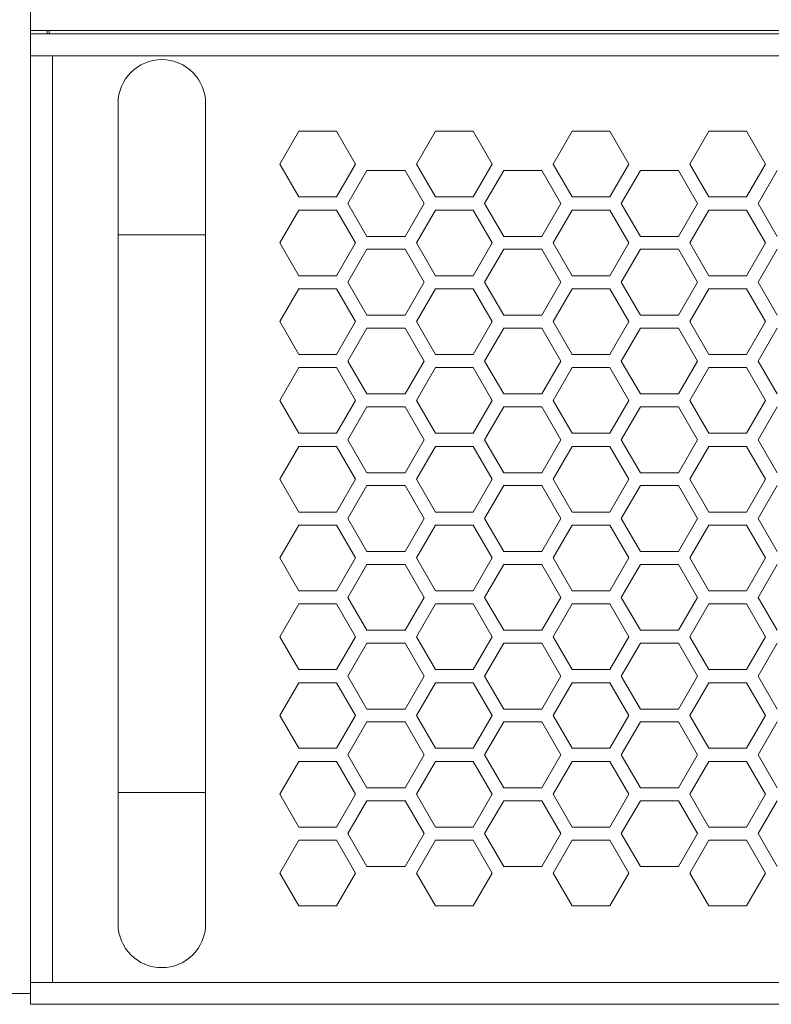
# Model space of a CAD drawing. Header units: millimetres. Extents: x 2378 to 2971, y 310 to 1352.
# Tile 3 of 23: x 2449 to 2518, y 403 to 493. Entities that reach past the tile are written whole.
import ezdxf

# ---------------------------------------------------------------- set-up
doc = ezdxf.new("R2010")
doc.units = ezdxf.units.MM
doc.header["$PDSIZE"] = -1
doc.dimstyles.new('ISO-25', dxfattribs={"dimtxt": 2.5, "dimasz": 2.5, "dimexe": 1.25, "dimexo": 0.625, "dimtad": 1, "dimtxsty": 'Standard', "dimcen": 2.5, "dimadec": 0, "dimazin": 0, "dimtfac": 1, "dimtmove": 0, "dimatfit": 3, "dimfxl": 0, "dimarcsym": 0})

# ---------------------------------------------------------------- blocks, each defined once
blk = doc.blocks.new('*D88')
at = {"color": 4, "lineweight": -2, "transparency": 16777216}
for p, q in [((2444.86, 586.018), (2386.277, 586.018)), ((2391.277, 566.018), (2391.277, 522.852)), ((2391.277, 423.018), (2391.277, 466.185)), ((2444.86, 403.018), (2386.277, 403.018))]:
    blk.add_line(p, q, dxfattribs=at)
at = {"color": 4, "transparency": 16777216}
for points in [[(2387.944, 566.018), (2394.611, 566.018), (2391.277, 586.018)], [(2387.944, 423.018), (2394.611, 423.018), (2391.277, 403.018)]]:
    blk.add_solid(points, dxfattribs=at)
at = {"layer": 'Defpoints', "color": 0, "transparency": 16777216}
for p in [(2449.86, 586.018), (2391.277, 403.018), (2449.86, 403.018)]:
    blk.add_point(p, dxfattribs=at)
at = {"color": 4, "transparency": 16777216, "insert": (2391.277, 494.518), "char_height": 20, "attachment_point": 5, "rotation": 90}
blk.add_mtext('183', dxfattribs=at)
blk = doc.blocks.new('*D89')
at = {"color": 4, "linetype": 'Continuous', "lineweight": -2, "transparency": 16777216}
for p, q in [((2424.86, 404.018), (2424.86, 321.551)), ((2914.86, 404.018), (2914.86, 321.551)), ((2444.86, 326.551), (2633.456, 326.551)), ((2894.86, 326.551), (2693.456, 326.551))]:
    blk.add_line(p, q, dxfattribs=at)
at = {"color": 4, "linetype": 'Continuous', "transparency": 16777216}
for points in [[(2444.86, 329.884), (2444.86, 323.218), (2424.86, 326.551)], [(2894.86, 329.884), (2894.86, 323.218), (2914.86, 326.551)]]:
    blk.add_solid(points, dxfattribs=at)
at = {"layer": 'Defpoints', "color": 0, "linetype": 'Continuous', "transparency": 16777216}
for p in [(2424.86, 409.018), (2914.86, 409.018), (2914.86, 326.551)]:
    blk.add_point(p, dxfattribs=at)
at = {"color": 4, "linetype": 'Continuous', "lineweight": 5, "transparency": 16777216, "insert": (2663.456, 336.551), "char_height": 20, "attachment_point": 2}
blk.add_mtext('490', dxfattribs=at)
blk = doc.blocks.new('*D91')
at = {"color": 4, "linetype": 'ByBlock', "lineweight": -2, "transparency": 16777216}
for p, q in [((2435.873, 445.012), (2435.873, 365.917)), ((2903.916, 445.018), (2903.916, 365.917)), ((2455.873, 370.917), (2639.117, 370.917)), ((2883.916, 370.917), (2702.451, 370.917))]:
    blk.add_line(p, q, dxfattribs=at)
at = {"color": 4, "linetype": 'ByBlock', "transparency": 16777216}
for points in [[(2455.873, 374.251), (2455.873, 367.584), (2435.873, 370.917)], [(2883.916, 374.251), (2883.916, 367.584), (2903.916, 370.917)]]:
    blk.add_solid(points, dxfattribs=at)
at = {"layer": 'Defpoints', "color": 0, "linetype": 'ByBlock', "transparency": 16777216}
for p in [(2435.873, 450.012), (2903.916, 450.018), (2435.873, 370.917)]:
    blk.add_point(p, dxfattribs=at)
at = {"color": 4, "linetype": 'ByBlock', "lineweight": 5, "transparency": 16777216, "insert": (2670.784, 370.917), "char_height": 20, "attachment_point": 5}
blk.add_mtext('468', dxfattribs=at)

msp = doc.modelspace()

# ---------------------------------------------------------------- linework, layer by layer
at = {"color": 0, "linetype": 'ByBlock', "lineweight": 5}
for p, q in [((2449.86, 492.018), (2449.86, 494.018)), ((2889.86, 492.018), (2449.86, 492.018)), ((2449.86, 491.718), (2449.86, 492.018)), ((2449.86, 489.718), (2449.86, 491.718)), ((2449.86, 491.718), (2889.86, 491.718)), ((2451.36, 492.018), (2451.36, 491.718)), ((2451.56, 491.718), (2451.56, 492.018)), ((2449.86, 489.718), (2449.86, 405.018)), ((2449.86, 489.718), (2451.86, 489.718)), ((2451.86, 489.718), (2451.86, 405.018)), ((2887.86, 489.718), (2451.86, 489.718)), ((2457.86, 485.368), (2457.86, 473.368)), ((2465.86, 473.368), (2465.86, 485.368)), ((2474.378, 482.818), (2472.646, 479.818)), ((2474.378, 482.818), (2472.646, 479.818)), ((2477.842, 482.818), (2474.378, 482.818)), ((2479.574, 479.818), (2477.842, 482.818)), ((2486.878, 482.818), (2485.146, 479.818)), ((2490.342, 482.818), (2486.878, 482.818)), ((2492.074, 479.818), (2490.342, 482.818)), ((2499.378, 482.818), (2497.646, 479.818)), ((2502.842, 482.818), (2499.378, 482.818)), ((2504.574, 479.818), (2502.842, 482.818)), ((2511.878, 482.818), (2510.146, 479.818)), ((2515.342, 482.818), (2511.878, 482.818)), ((2517.074, 479.818), (2515.342, 482.818)), ((2472.646, 479.818), (2474.378, 476.818)), ((2477.842, 476.818), (2479.574, 479.818)), ((2485.146, 479.818), (2486.878, 476.818)), ((2490.342, 476.818), (2492.074, 479.818)), ((2497.646, 479.818), (2499.378, 476.818)), ((2502.842, 476.818), (2504.574, 479.818)), ((2510.146, 479.818), (2511.878, 476.818)), ((2515.342, 476.818), (2517.074, 479.818)), ((2480.621, 479.231), (2478.881, 476.218)), ((2484.099, 479.231), (2480.621, 479.231)), ((2485.839, 476.218), (2484.099, 479.231)), ((2493.121, 479.231), (2491.381, 476.218)), ((2496.599, 479.231), (2493.121, 479.231)), ((2498.339, 476.218), (2496.599, 479.231)), ((2505.621, 479.231), (2503.881, 476.218)), ((2509.099, 479.231), (2505.621, 479.231)), ((2510.839, 476.218), (2509.099, 479.231)), ((2518.121, 479.231), (2516.381, 476.218)), ((2474.378, 476.818), (2477.842, 476.818)), ((2478.881, 476.218), (2480.621, 473.206)), ((2484.099, 473.206), (2485.839, 476.218)), ((2486.878, 476.818), (2490.342, 476.818)), ((2491.381, 476.218), (2493.121, 473.206)), ((2496.599, 473.206), (2498.339, 476.218)), ((2499.378, 476.818), (2502.842, 476.818)), ((2503.881, 476.218), (2505.621, 473.206)), ((2509.099, 473.206), (2510.839, 476.218)), ((2511.878, 476.818), (2515.342, 476.818)), ((2516.381, 476.218), (2518.121, 473.206)), ((2474.378, 475.618), (2472.646, 472.618)), ((2477.842, 475.618), (2474.378, 475.618)), ((2479.574, 472.618), (2477.842, 475.618)), ((2486.878, 475.618), (2485.146, 472.618)), ((2490.342, 475.618), (2486.878, 475.618)), ((2492.074, 472.618), (2490.342, 475.618)), ((2499.378, 475.618), (2497.646, 472.618)), ((2502.842, 475.618), (2499.378, 475.618)), ((2504.574, 472.618), (2502.842, 475.618)), ((2511.878, 475.618), (2510.146, 472.618)), ((2515.342, 475.618), (2511.878, 475.618)), ((2517.074, 472.618), (2515.342, 475.618)), ((2457.86, 473.368), (2457.86, 422.368)), ((2465.86, 473.368), (2457.86, 473.368)), ((2465.86, 422.368), (2465.86, 473.368)), ((2472.646, 472.618), (2474.378, 469.618)), ((2477.842, 469.618), (2479.574, 472.618)), ((2480.621, 473.206), (2484.099, 473.206)), ((2485.146, 472.618), (2486.878, 469.618)), ((2490.342, 469.618), (2492.074, 472.618)), ((2493.121, 473.206), (2496.599, 473.206)), ((2497.646, 472.618), (2499.378, 469.618)), ((2502.842, 469.618), (2504.574, 472.618)), ((2505.621, 473.206), (2509.099, 473.206)), ((2510.146, 472.618), (2511.878, 469.618)), ((2515.342, 469.618), (2517.074, 472.618)), ((2480.621, 472.031), (2478.881, 469.018)), ((2484.099, 472.031), (2480.621, 472.031)), ((2485.839, 469.018), (2484.099, 472.031)), ((2493.121, 472.031), (2491.381, 469.018)), ((2496.599, 472.031), (2493.121, 472.031)), ((2498.339, 469.018), (2496.599, 472.031)), ((2505.621, 472.031), (2503.881, 469.018)), ((2509.099, 472.031), (2505.621, 472.031)), ((2510.839, 469.018), (2509.099, 472.031)), ((2518.121, 472.031), (2516.381, 469.018)), ((2474.378, 469.618), (2477.842, 469.618)), ((2478.881, 469.018), (2480.621, 466.006)), ((2484.099, 466.006), (2485.839, 469.018)), ((2486.878, 469.618), (2490.342, 469.618)), ((2491.381, 469.018), (2493.121, 466.006)), ((2496.599, 466.006), (2498.339, 469.018)), ((2499.378, 469.618), (2502.842, 469.618)), ((2503.881, 469.018), (2505.621, 466.006)), ((2509.099, 466.006), (2510.839, 469.018)), ((2511.878, 469.618), (2515.342, 469.618)), ((2516.381, 469.018), (2518.121, 466.006)), ((2474.378, 468.418), (2472.646, 465.418)), ((2477.842, 468.418), (2474.378, 468.418)), ((2479.574, 465.418), (2477.842, 468.418)), ((2486.878, 468.418), (2485.146, 465.418)), ((2490.342, 468.418), (2486.878, 468.418)), ((2492.074, 465.418), (2490.342, 468.418)), ((2499.378, 468.418), (2497.646, 465.418)), ((2502.842, 468.418), (2499.378, 468.418)), ((2504.574, 465.418), (2502.842, 468.418)), ((2511.878, 468.418), (2510.146, 465.418)), ((2515.342, 468.418), (2511.878, 468.418)), ((2517.074, 465.418), (2515.342, 468.418)), ((2472.646, 465.418), (2474.378, 462.418)), ((2477.842, 462.418), (2479.574, 465.418)), ((2480.621, 466.006), (2484.099, 466.006)), ((2485.146, 465.418), (2486.878, 462.418)), ((2490.342, 462.418), (2492.074, 465.418)), ((2493.121, 466.006), (2496.599, 466.006)), ((2497.646, 465.418), (2499.378, 462.418)), ((2502.842, 462.418), (2504.574, 465.418)), ((2505.621, 466.006), (2509.099, 466.006)), ((2510.146, 465.418), (2511.878, 462.418)), ((2515.342, 462.418), (2517.074, 465.418)), ((2480.621, 464.831), (2478.881, 461.818)), ((2484.099, 464.831), (2480.621, 464.831)), ((2485.839, 461.818), (2484.099, 464.831)), ((2493.121, 464.831), (2491.381, 461.818)), ((2496.599, 464.831), (2493.121, 464.831)), ((2498.339, 461.818), (2496.599, 464.831)), ((2505.621, 464.831), (2503.881, 461.818)), ((2509.099, 464.831), (2505.621, 464.831)), ((2510.839, 461.818), (2509.099, 464.831)), ((2518.121, 464.831), (2516.381, 461.818)), ((2474.378, 462.418), (2477.842, 462.418)), ((2478.881, 461.818), (2480.621, 458.806)), ((2484.099, 458.806), (2485.839, 461.818)), ((2486.878, 462.418), (2490.342, 462.418)), ((2491.381, 461.818), (2493.121, 458.806)), ((2496.599, 458.806), (2498.339, 461.818)), ((2499.378, 462.418), (2502.842, 462.418)), ((2503.881, 461.818), (2505.621, 458.806)), ((2509.099, 458.806), (2510.839, 461.818)), ((2511.878, 462.418), (2515.342, 462.418)), ((2516.381, 461.818), (2518.121, 458.806)), ((2474.378, 461.218), (2472.646, 458.218)), ((2477.842, 461.218), (2474.378, 461.218)), ((2479.574, 458.218), (2477.842, 461.218)), ((2486.878, 461.218), (2485.146, 458.218)), ((2490.342, 461.218), (2486.878, 461.218)), ((2492.074, 458.218), (2490.342, 461.218)), ((2499.378, 461.218), (2497.646, 458.218)), ((2502.842, 461.218), (2499.378, 461.218)), ((2504.574, 458.218), (2502.842, 461.218)), ((2511.878, 461.218), (2510.146, 458.218)), ((2515.342, 461.218), (2511.878, 461.218)), ((2517.074, 458.218), (2515.342, 461.218)), ((2472.646, 458.218), (2474.378, 455.218)), ((2477.842, 455.218), (2479.574, 458.218)), ((2480.621, 458.806), (2484.099, 458.806)), ((2485.146, 458.218), (2486.878, 455.218)), ((2490.342, 455.218), (2492.074, 458.218)), ((2493.121, 458.806), (2496.599, 458.806)), ((2497.646, 458.218), (2499.378, 455.218)), ((2502.842, 455.218), (2504.574, 458.218)), ((2505.621, 458.806), (2509.099, 458.806)), ((2510.146, 458.218), (2511.878, 455.218)), ((2515.342, 455.218), (2517.074, 458.218)), ((2480.621, 457.631), (2478.881, 454.618)), ((2484.099, 457.631), (2480.621, 457.631)), ((2485.839, 454.618), (2484.099, 457.631)), ((2493.121, 457.631), (2491.381, 454.618)), ((2496.599, 457.631), (2493.121, 457.631)), ((2498.339, 454.618), (2496.599, 457.631)), ((2505.621, 457.631), (2503.881, 454.618)), ((2509.099, 457.631), (2505.621, 457.631)), ((2510.839, 454.618), (2509.099, 457.631)), ((2518.121, 457.631), (2516.381, 454.618)), ((2474.378, 455.218), (2477.842, 455.218)), ((2478.881, 454.618), (2480.621, 451.606)), ((2484.099, 451.606), (2485.839, 454.618)), ((2486.878, 455.218), (2490.342, 455.218)), ((2491.381, 454.618), (2493.121, 451.606)), ((2496.599, 451.606), (2498.339, 454.618)), ((2499.378, 455.218), (2502.842, 455.218)), ((2503.881, 454.618), (2505.621, 451.606)), ((2509.099, 451.606), (2510.839, 454.618)), ((2511.878, 455.218), (2515.342, 455.218)), ((2516.381, 454.618), (2518.121, 451.606)), ((2474.378, 454.018), (2472.646, 451.018)), ((2477.842, 454.018), (2474.378, 454.018)), ((2479.574, 451.018), (2477.842, 454.018)), ((2486.878, 454.018), (2485.146, 451.018)), ((2490.342, 454.018), (2486.878, 454.018)), ((2492.074, 451.018), (2490.342, 454.018)), ((2499.378, 454.018), (2497.646, 451.018)), ((2502.842, 454.018), (2499.378, 454.018)), ((2504.574, 451.018), (2502.842, 454.018)), ((2511.878, 454.018), (2510.146, 451.018)), ((2515.342, 454.018), (2511.878, 454.018)), ((2517.074, 451.018), (2515.342, 454.018)), ((2472.646, 451.018), (2474.378, 448.018)), ((2477.842, 448.018), (2479.574, 451.018)), ((2480.621, 451.606), (2484.099, 451.606)), ((2485.146, 451.018), (2486.878, 448.018)), ((2490.342, 448.018), (2492.074, 451.018)), ((2493.121, 451.606), (2496.599, 451.606)), ((2497.646, 451.018), (2499.378, 448.018)), ((2502.842, 448.018), (2504.574, 451.018)), ((2505.621, 451.606), (2509.099, 451.606)), ((2510.146, 451.018), (2511.878, 448.018)), ((2515.342, 448.018), (2517.074, 451.018)), ((2480.621, 450.431), (2478.881, 447.418)), ((2484.099, 450.431), (2480.621, 450.431)), ((2485.839, 447.418), (2484.099, 450.431)), ((2493.121, 450.431), (2491.381, 447.418)), ((2496.599, 450.431), (2493.121, 450.431)), ((2498.339, 447.418), (2496.599, 450.431)), ((2505.621, 450.431), (2503.881, 447.418)), ((2509.099, 450.431), (2505.621, 450.431)), ((2510.839, 447.418), (2509.099, 450.431)), ((2518.121, 450.431), (2516.381, 447.418)), ((2474.378, 448.018), (2477.842, 448.018)), ((2478.881, 447.418), (2480.621, 444.406)), ((2484.099, 444.406), (2485.839, 447.418)), ((2486.878, 448.018), (2490.342, 448.018)), ((2491.381, 447.418), (2493.121, 444.406)), ((2496.599, 444.406), (2498.339, 447.418)), ((2499.378, 448.018), (2502.842, 448.018)), ((2503.881, 447.418), (2505.621, 444.406)), ((2509.099, 444.406), (2510.839, 447.418)), ((2511.878, 448.018), (2515.342, 448.018)), ((2516.381, 447.418), (2518.121, 444.406)), ((2474.378, 446.818), (2472.646, 443.818)), ((2477.842, 446.818), (2474.378, 446.818)), ((2479.574, 443.818), (2477.842, 446.818)), ((2486.878, 446.818), (2485.146, 443.818)), ((2490.342, 446.818), (2486.878, 446.818)), ((2492.074, 443.818), (2490.342, 446.818)), ((2499.378, 446.818), (2497.646, 443.818)), ((2502.842, 446.818), (2499.378, 446.818)), ((2504.574, 443.818), (2502.842, 446.818)), ((2511.878, 446.818), (2510.146, 443.818)), ((2515.342, 446.818), (2511.878, 446.818)), ((2517.074, 443.818), (2515.342, 446.818)), ((2472.646, 443.818), (2474.378, 440.818)), ((2477.842, 440.818), (2479.574, 443.818)), ((2480.621, 444.406), (2484.099, 444.406)), ((2485.146, 443.818), (2486.878, 440.818)), ((2490.342, 440.818), (2492.074, 443.818)), ((2493.121, 444.406), (2496.599, 444.406)), ((2497.646, 443.818), (2499.378, 440.818)), ((2502.842, 440.818), (2504.574, 443.818)), ((2505.621, 444.406), (2509.099, 444.406)), ((2510.146, 443.818), (2511.878, 440.818)), ((2515.342, 440.818), (2517.074, 443.818)), ((2480.621, 443.231), (2478.881, 440.218)), ((2484.099, 443.231), (2480.621, 443.231)), ((2485.839, 440.218), (2484.099, 443.231)), ((2493.121, 443.231), (2491.381, 440.218)), ((2496.599, 443.231), (2493.121, 443.231)), ((2498.339, 440.218), (2496.599, 443.231)), ((2505.621, 443.231), (2503.881, 440.218)), ((2509.099, 443.231), (2505.621, 443.231)), ((2510.839, 440.218), (2509.099, 443.231)), ((2518.121, 443.231), (2516.381, 440.218)), ((2474.378, 440.818), (2477.842, 440.818)), ((2478.881, 440.218), (2480.621, 437.206)), ((2484.099, 437.206), (2485.839, 440.218)), ((2486.878, 440.818), (2490.342, 440.818)), ((2491.381, 440.218), (2493.121, 437.206)), ((2496.599, 437.206), (2498.339, 440.218)), ((2499.378, 440.818), (2502.842, 440.818)), ((2503.881, 440.218), (2505.621, 437.206)), ((2509.099, 437.206), (2510.839, 440.218)), ((2511.878, 440.818), (2515.342, 440.818)), ((2516.381, 440.218), (2518.121, 437.206)), ((2474.378, 439.618), (2472.646, 436.618)), ((2477.842, 439.618), (2474.378, 439.618)), ((2479.574, 436.618), (2477.842, 439.618)), ((2486.878, 439.618), (2485.146, 436.618)), ((2490.342, 439.618), (2486.878, 439.618)), ((2492.074, 436.618), (2490.342, 439.618)), ((2499.378, 439.618), (2497.646, 436.618)), ((2502.842, 439.618), (2499.378, 439.618)), ((2504.574, 436.618), (2502.842, 439.618)), ((2511.878, 439.618), (2510.146, 436.618)), ((2515.342, 439.618), (2511.878, 439.618)), ((2517.074, 436.618), (2515.342, 439.618)), ((2472.646, 436.618), (2474.378, 433.618)), ((2477.842, 433.618), (2479.574, 436.618)), ((2480.621, 437.206), (2484.099, 437.206)), ((2485.146, 436.618), (2486.878, 433.618)), ((2490.342, 433.618), (2492.074, 436.618)), ((2493.121, 437.206), (2496.599, 437.206)), ((2497.646, 436.618), (2499.378, 433.618)), ((2502.842, 433.618), (2504.574, 436.618)), ((2505.621, 437.206), (2509.099, 437.206)), ((2510.146, 436.618), (2511.878, 433.618)), ((2515.342, 433.618), (2517.074, 436.618)), ((2480.621, 436.031), (2478.881, 433.018)), ((2484.099, 436.031), (2480.621, 436.031)), ((2485.839, 433.018), (2484.099, 436.031)), ((2493.121, 436.031), (2491.381, 433.018)), ((2496.599, 436.031), (2493.121, 436.031)), ((2498.339, 433.018), (2496.599, 436.031)), ((2505.621, 436.031), (2503.881, 433.018)), ((2509.099, 436.031), (2505.621, 436.031)), ((2510.839, 433.018), (2509.099, 436.031)), ((2518.121, 436.031), (2516.381, 433.018)), ((2474.378, 433.618), (2477.842, 433.618)), ((2478.881, 433.018), (2480.621, 430.006)), ((2484.099, 430.006), (2485.839, 433.018)), ((2486.878, 433.618), (2490.342, 433.618)), ((2491.381, 433.018), (2493.121, 430.006)), ((2496.599, 430.006), (2498.339, 433.018)), ((2499.378, 433.618), (2502.842, 433.618)), ((2503.881, 433.018), (2505.621, 430.006)), ((2509.099, 430.006), (2510.839, 433.018)), ((2511.878, 433.618), (2515.342, 433.618)), ((2516.381, 433.018), (2518.121, 430.006)), ((2474.378, 432.418), (2472.646, 429.418)), ((2477.842, 432.418), (2474.378, 432.418)), ((2479.574, 429.418), (2477.842, 432.418)), ((2486.878, 432.418), (2485.146, 429.418)), ((2490.342, 432.418), (2486.878, 432.418)), ((2492.074, 429.418), (2490.342, 432.418)), ((2499.378, 432.418), (2497.646, 429.418)), ((2502.842, 432.418), (2499.378, 432.418)), ((2504.574, 429.418), (2502.842, 432.418)), ((2511.878, 432.418), (2510.146, 429.418)), ((2515.342, 432.418), (2511.878, 432.418)), ((2517.074, 429.418), (2515.342, 432.418)), ((2472.646, 429.418), (2474.378, 426.418)), ((2477.842, 426.418), (2479.574, 429.418)), ((2480.621, 430.006), (2484.099, 430.006)), ((2485.146, 429.418), (2486.878, 426.418)), ((2490.342, 426.418), (2492.074, 429.418)), ((2493.121, 430.006), (2496.599, 430.006)), ((2497.646, 429.418), (2499.378, 426.418)), ((2502.842, 426.418), (2504.574, 429.418)), ((2505.621, 430.006), (2509.099, 430.006)), ((2510.146, 429.418), (2511.878, 426.418)), ((2515.342, 426.418), (2517.074, 429.418)), ((2480.621, 428.831), (2478.881, 425.818)), ((2484.099, 428.831), (2480.621, 428.831)), ((2485.839, 425.818), (2484.099, 428.831)), ((2493.121, 428.831), (2491.381, 425.818)), ((2496.599, 428.831), (2493.121, 428.831)), ((2498.339, 425.818), (2496.599, 428.831)), ((2505.621, 428.831), (2503.881, 425.818)), ((2509.099, 428.831), (2505.621, 428.831)), ((2510.839, 425.818), (2509.099, 428.831)), ((2518.121, 428.831), (2516.381, 425.818)), ((2474.378, 426.418), (2477.842, 426.418)), ((2478.881, 425.818), (2480.621, 422.806)), ((2484.099, 422.806), (2485.839, 425.818)), ((2486.878, 426.418), (2490.342, 426.418)), ((2491.381, 425.818), (2493.121, 422.806)), ((2496.599, 422.806), (2498.339, 425.818)), ((2499.378, 426.418), (2502.842, 426.418)), ((2503.881, 425.818), (2505.621, 422.806)), ((2509.099, 422.806), (2510.839, 425.818)), ((2511.878, 426.418), (2515.342, 426.418)), ((2516.381, 425.818), (2518.121, 422.806)), ((2474.378, 425.218), (2472.646, 422.218)), ((2477.842, 425.218), (2474.378, 425.218)), ((2479.574, 422.218), (2477.842, 425.218)), ((2486.878, 425.218), (2485.146, 422.218)), ((2490.342, 425.218), (2486.878, 425.218)), ((2492.074, 422.218), (2490.342, 425.218)), ((2499.378, 425.218), (2497.646, 422.218)), ((2502.842, 425.218), (2499.378, 425.218)), ((2504.574, 422.218), (2502.842, 425.218)), ((2511.878, 425.218), (2510.146, 422.218)), ((2515.342, 425.218), (2511.878, 425.218)), ((2517.074, 422.218), (2515.342, 425.218)), ((2457.86, 422.368), (2457.86, 410.368)), ((2465.86, 422.368), (2457.86, 422.368)), ((2465.86, 410.368), (2465.86, 422.368)), ((2472.646, 422.218), (2474.378, 419.218)), ((2477.842, 419.218), (2479.574, 422.218)), ((2480.621, 422.806), (2484.099, 422.806)), ((2485.146, 422.218), (2486.878, 419.218)), ((2490.342, 419.218), (2492.074, 422.218)), ((2493.121, 422.806), (2496.599, 422.806)), ((2497.646, 422.218), (2499.378, 419.218)), ((2502.842, 419.218), (2504.574, 422.218)), ((2505.621, 422.806), (2509.099, 422.806)), ((2510.146, 422.218), (2511.878, 419.218)), ((2515.342, 419.218), (2517.074, 422.218)), ((2480.621, 421.631), (2478.881, 418.618)), ((2484.099, 421.631), (2480.621, 421.631)), ((2485.839, 418.618), (2484.099, 421.631)), ((2493.121, 421.631), (2491.381, 418.618)), ((2496.599, 421.631), (2493.121, 421.631)), ((2498.339, 418.618), (2496.599, 421.631)), ((2505.621, 421.631), (2503.881, 418.618)), ((2509.099, 421.631), (2505.621, 421.631)), ((2510.839, 418.618), (2509.099, 421.631)), ((2518.121, 421.631), (2516.381, 418.618)), ((2474.378, 419.218), (2477.842, 419.218)), ((2478.881, 418.618), (2480.621, 415.606)), ((2484.099, 415.606), (2485.839, 418.618)), ((2486.878, 419.218), (2490.342, 419.218)), ((2491.381, 418.618), (2493.121, 415.606)), ((2496.599, 415.606), (2498.339, 418.618)), ((2499.378, 419.218), (2502.842, 419.218)), ((2503.881, 418.618), (2505.621, 415.606)), ((2509.099, 415.606), (2510.839, 418.618)), ((2511.878, 419.218), (2515.342, 419.218)), ((2516.381, 418.618), (2518.121, 415.606)), ((2474.378, 418.018), (2472.646, 415.018)), ((2477.842, 418.018), (2474.378, 418.018)), ((2479.574, 415.018), (2477.842, 418.018)), ((2486.878, 418.018), (2485.146, 415.018)), ((2490.342, 418.018), (2486.878, 418.018)), ((2492.074, 415.018), (2490.342, 418.018)), ((2499.378, 418.018), (2497.646, 415.018)), ((2502.842, 418.018), (2499.378, 418.018)), ((2504.574, 415.018), (2502.842, 418.018)), ((2511.878, 418.018), (2510.146, 415.018)), ((2515.342, 418.018), (2511.878, 418.018)), ((2517.074, 415.018), (2515.342, 418.018)), ((2472.646, 415.018), (2474.378, 412.018)), ((2477.842, 412.018), (2479.574, 415.018)), ((2480.621, 415.606), (2484.099, 415.606)), ((2485.146, 415.018), (2486.878, 412.018)), ((2490.342, 412.018), (2492.074, 415.018)), ((2493.121, 415.606), (2496.599, 415.606)), ((2497.646, 415.018), (2499.378, 412.018)), ((2502.842, 412.018), (2504.574, 415.018)), ((2505.621, 415.606), (2509.099, 415.606)), ((2510.146, 415.018), (2511.878, 412.018)), ((2515.342, 412.018), (2517.074, 415.018)), ((2474.378, 412.018), (2477.842, 412.018)), ((2486.878, 412.018), (2490.342, 412.018)), ((2499.378, 412.018), (2502.842, 412.018)), ((2511.878, 412.018), (2515.342, 412.018)), ((2449.86, 403.018), (2449.86, 405.018)), ((2449.86, 405.018), (2451.86, 405.018)), ((2451.86, 405.018), (2887.86, 405.018)), ((2447.86, 404.018), (2449.86, 404.018)), ((2889.86, 403.018), (2449.86, 403.018))]:
    msp.add_line(p, q, dxfattribs=at)
for centre, start, end in [((2461.86, 485.368), 0, 180), ((2461.86, 410.368), 180, 0)]:
    msp.add_arc(centre, 4, start, end, dxfattribs=at)

# ---------------------------------------------------------------- dimensions: what is measured, and where the dimension line sits
dim = msp.add_linear_dim(base=(2391.277, 403.018), p1=(2449.86, 586.018), p2=(2449.86, 403.018), angle=90, dimstyle='ISO-25', override={"dimtxt": 20, "dimasz": 20, "dimexe": 5, "dimexo": 5, "dimgap": 5, "dimtad": 0, "dimdec": 1, "dimdsep": 46, "dimclrd": 4, "dimclre": 4, "dimclrt": 4, "dimadec": 2, "dimazin": 2, "dimtdec": 1, "dimtzin": 0})
dim.commit()
dim.dimension.update_dxf_attribs({"geometry": '*D88', "text_midpoint": (2391.277, 494.518)})
dim = msp.add_linear_dim(base=(2435.873, 370.917), p1=(2903.916, 450.018), p2=(2435.873, 450.012), dimstyle='ISO-25', override={"dimtxt": 20, "dimasz": 20, "dimexe": 5, "dimexo": 5, "dimgap": 5, "dimtad": 0, "dimdec": 1, "dimdsep": 46, "dimclrd": 4, "dimclre": 4, "dimclrt": 4, "dimadec": 2, "dimazin": 2, "dimtdec": 1, "dimtzin": 0}, dxfattribs=at)
dim.commit()
dim.dimension.update_dxf_attribs({"geometry": '*D91', "text_midpoint": (2670.784, 370.917), "dimtype": 160})
at = {"color": 7, "linetype": 'Continuous', "lineweight": 5}
dim = msp.add_linear_dim(base=(2914.86, 326.551), p1=(2424.86, 409.018), p2=(2914.86, 409.018), dimstyle='ISO-25', override={"dimtxt": 20, "dimasz": 20, "dimexe": 5, "dimexo": 5, "dimgap": 5, "dimtad": 0, "dimdec": 1, "dimdsep": 46, "dimclrd": 4, "dimclre": 4, "dimclrt": 4, "dimadec": 2, "dimazin": 2, "dimtdec": 1, "dimtzin": 0}, dxfattribs=at)
dim.commit()
dim.dimension.update_dxf_attribs({"geometry": '*D89', "text_midpoint": (2663.456, 326.551), "dimtype": 160})

doc.saveas('drawing.dxf')
